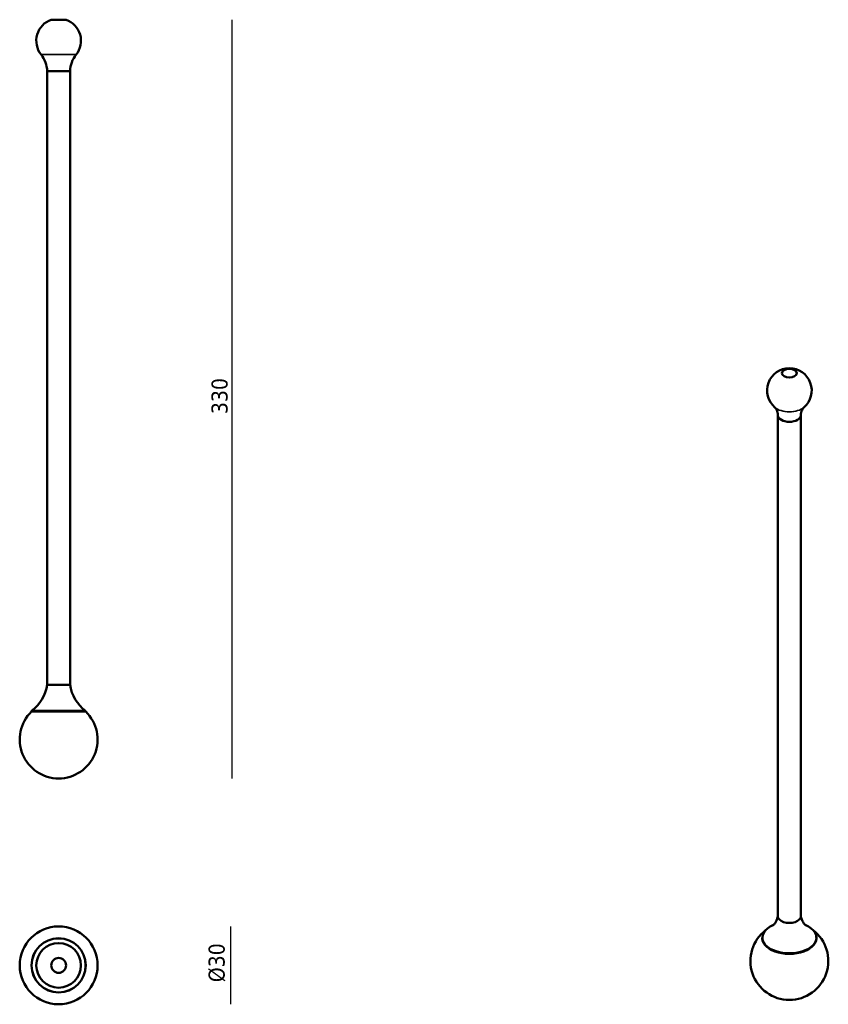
# Model space of a CAD drawing. Header units: millimetres. Extents: x 257 to 610, y 83 to 513.
import ezdxf

# ---------------------------------------------------------------- set-up
doc = ezdxf.new("R2010")
doc.units = ezdxf.units.MM
doc.header["$LTSCALE"] = 2
for name, color, linetype, lineweight in [('Quota (ISO)', 7, 'Continuous', 25), ('Visibile (ISO)', 7, 'Continuous', 50), ('Visibile sottile (ISO)', 7, 'Continuous', 35)]:
    doc.layers.add(name, color=color, linetype=linetype, lineweight=lineweight)
doc.styles.add('Testo nota (ISO)', font='tahoma.ttf')
doc.dimstyles.new('Default (ISO)', dxfattribs={"dimscale": 2, "dimtxt": 3.5, "dimasz": 2.5, "dimexe": 3.175, "dimexo": 0, "dimgap": 0.762, "dimtad": 1, "dimrnd": 1e-08, "dimzin": 0, "dimtxsty": 'Testo nota (ISO)', "dimcen": 0.09, "dimdle": 10, "dimclrd": 256, "dimclre": 256, "dimclrt": 256, "dimazin": 0, "dimtfac": 1.001486, "dimtmove": 0, "dimatfit": 3, "dimfxl": 1, "dimtolj": 1, "dimtzin": 0, "dimlwd": -1, "dimlwe": -1, "dimarcsym": 0})

# ---------------------------------------------------------------- blocks, each defined once
blk = doc.blocks.new('*D3')
at = {"layer": 'Defpoints', "color": 0, "transparency": 16777216}
for p in [(277.19, 513.35), (273.94, 182.01), (349.52, 182.01)]:
    blk.add_point(p, dxfattribs=at)
at = {"layer": 'Quota (ISO)', "transparency": 16777216}
blk.add_line((349.52, 513.35), (349.52, 182.01), dxfattribs=at)
at = {"layer": 'Quota (ISO)', "transparency": 16777216, "insert": (340.7, 338.48), "char_height": 7, "attachment_point": 1, "rotation": 90, "style": 'Testo nota (ISO)'}
blk.add_mtext('\\A1; \\fTahoma|b0|i0;\\H7.0000;330', dxfattribs=at)
blk = doc.blocks.new('_None')
blk = doc.blocks.new('*D5')
at = {"layer": 'Defpoints', "color": 0, "transparency": 16777216}
for p in [(273.94, 117.38), (273.94, 83.38), (348.94, 83.38)]:
    blk.add_point(p, dxfattribs=at)
at = {"layer": 'Quota (ISO)', "transparency": 16777216}
blk.add_line((348.94, 117.38), (348.94, 83.38), dxfattribs=at)
at = {"layer": 'Quota (ISO)', "transparency": 16777216, "insert": (339.43, 90.41), "char_height": 7, "attachment_point": 1, "rotation": 90, "style": 'Testo nota (ISO)'}
blk.add_mtext('\\A1; \\fTahoma|b0|i0;\\H7.0000;Ø30', dxfattribs=at)

msp = doc.modelspace()

# ---------------------------------------------------------------- linework, layer by layer
at = {"layer": 'Visibile (ISO)'}
for p, q in [((270.694, 513.348), (277.191, 513.348)), ((268.943, 490.905), (278.943, 490.905)), ((268.943, 490.905), (278.943, 490.905)), ((268.943, 222.905), (268.943, 490.905)), ((278.943, 222.905), (278.943, 490.905)), ((588.022, 121.813), (588.022, 340.593)), ((598.022, 121.813), (598.022, 340.593)), ((278.943, 222.905), (268.943, 222.905)), ((278.943, 222.905), (268.943, 222.905)), ((262.104, 211.205), (285.782, 211.205)), ((262.143, 211.505), (285.743, 211.505)), ((262.143, 211.505), (262.143, 211.205)), ((285.743, 211.505), (285.743, 211.205)), ((581.222, 112.505), (581.222, 112.26)), ((604.822, 112.505), (604.822, 112.26))]:
    msp.add_line(p, q, dxfattribs=at)
for radius in [17, 11.839, 11.8, 9.75, 3.249]:
    msp.add_circle((273.943, 100.384), radius, dxfattribs=at)
for centre, radius, start, end in [((273.943, 504.155), 9.75, 109.46401, 218.26962), ((273.943, 504.155), 9.75, 321.73038, 70.53599), ((256.557, 490.44), 12.394, 2.15226, 38.26962), ((291.328, 490.44), 12.394, 141.73038, 177.84774), ((593.022, 351.452), 9.75, 310.66246, 229.33754), ((251.576, 225.536), 17.565, 306.98327, 351.38532), ((296.309, 225.536), 17.565, 188.61468, 233.01673), ((273.943, 199.005), 17, 134.13944, 45.86056), ((593.022, 102.299), 17, 127.38405, 52.61595)]:
    msp.add_arc(centre, radius, start, end, dxfattribs=at)
msp.add_ellipse((593.022, 358.958), major_axis=(-3.249, 0), ratio=0.5773503, dxfattribs=at)
for centre, major_axis, start_param, end_param in [((593.022, 340.634), (5, 0), 3.16817, 6.2566079), ((593.022, 340.634), (5, 0), 3.16817, 6.2566079), ((593.022, 121.813), (-5, 0), 0, 3.1415927), ((593.022, 121.813), (-5, 0), 0, 3.1415927), ((593.022, 112.505), (11.8, 0), 2.1982747, 7.2265033), ((593.022, 112.26), (11.839, 0), 3.0318726, 6.3929054), ((593.022, 112.26), (11.8, 0), 3.1415927, 6.2831853)]:
    msp.add_ellipse(centre, major_axis=major_axis, ratio=0.5773503, start_param=start_param, end_param=end_param, dxfattribs=at)
for points, knots in [([(588.024, 340.557), (588.004, 340.986), (587.941, 341.406), (587.755, 342.17), (587.633, 342.514), (587.373, 343.094), (587.237, 343.331), (586.993, 343.699), (586.886, 343.829), (586.73, 344.003), (586.682, 344.045), (586.669, 344.056)], [3.69176879, 3.69176879, 3.69176879, 3.69176879, 3.80480728, 3.80480728, 3.91784577, 3.91784577, 4.03088426, 4.03088426, 4.14392275, 4.14392275, 4.25696123, 4.25696123, 4.25696123, 4.25696123]), ([(599.375, 344.056), (599.362, 344.045), (599.313, 344.003), (599.158, 343.829), (599.051, 343.699), (598.807, 343.331), (598.671, 343.094), (598.411, 342.514), (598.289, 342.17), (598.103, 341.406), (598.04, 340.986), (598.02, 340.557)], [6.21501428, 6.21501428, 6.21501428, 6.21501428, 6.32805277, 6.32805277, 6.44109126, 6.44109126, 6.55412974, 6.55412974, 6.66716823, 6.66716823, 6.78020672, 6.78020672, 6.78020672, 6.78020672]), ([(585.835, 117.785), (585.835, 117.785), (585.898, 117.83), (586.182, 118.102), (586.456, 118.394), (587.162, 119.458), (587.611, 120.341), (587.945, 121.622), (587.986, 121.796), (588.022, 121.974)], [3.25734623, 3.25734623, 3.25734623, 3.25734623, 3.38518388, 3.38518388, 3.56151554, 3.56151554, 3.7775937, 3.7775937, 3.81058901, 3.81058901, 3.81058901, 3.81058901]), ([(598.022, 121.974), (598.255, 120.821), (598.677, 119.855), (599.488, 118.487), (599.862, 118.097), (600.155, 117.823), (600.209, 117.785), (600.209, 117.785)], [0.90179997, 0.90179997, 0.90179997, 0.90179997, 1.11516616, 1.11516616, 1.33760303, 1.33760303, 1.45504276, 1.45504276, 1.45504276, 1.45504276])]:
    msp.add_open_spline(points, degree=3, knots=knots, dxfattribs=at)
at = {"layer": 'Visibile sottile (ISO)'}
msp.add_line((281.597, 498.117), (266.288, 498.117), dxfattribs=at)
msp.add_ellipse((593.022, 346.522), major_axis=(7.655, 0), ratio=0.5773503, start_param=3.7333625, end_param=5.6914155, dxfattribs=at)

# ---------------------------------------------------------------- dimensions: what is measured, and where the dimension line sits
at = {"layer": 'Quota (ISO)'}
for base, p1, p2, text, picture, middle in [((349.518, 182.005), (277.191, 513.348), (273.943, 182.005), ' \\fTahoma|b0|i0;\\H7.0000;330', '*D3', (349.518, 347.677)), ((348.935, 83.384), (273.943, 117.384), (273.943, 83.384), ' \\fTahoma|b0|i0;\\H7.0000;Ø30', '*D5', (348.935, 100.384))]:
    dim = msp.add_linear_dim(base=base, p1=p1, p2=p2, angle=90, text=text, dimstyle='Default (ISO)', override={"dimgap": 0.762, "dimdec": 2, "dimblk1": 'None', "dimblk2": 'None', "dimsah": 1, "dimdle": 0, "dimse1": 1, "dimse2": 1, "dimtol": 0, "dimlim": 0, "dimtp": 0, "dimtm": 0, "dimtdec": 2, "dimtofl": 0, "dimatfit": 1}, dxfattribs=at)
    dim.commit()
    dim.dimension.update_dxf_attribs({"geometry": picture, "text_midpoint": middle, "dimtype": 160})

doc.saveas('drawing.dxf')
